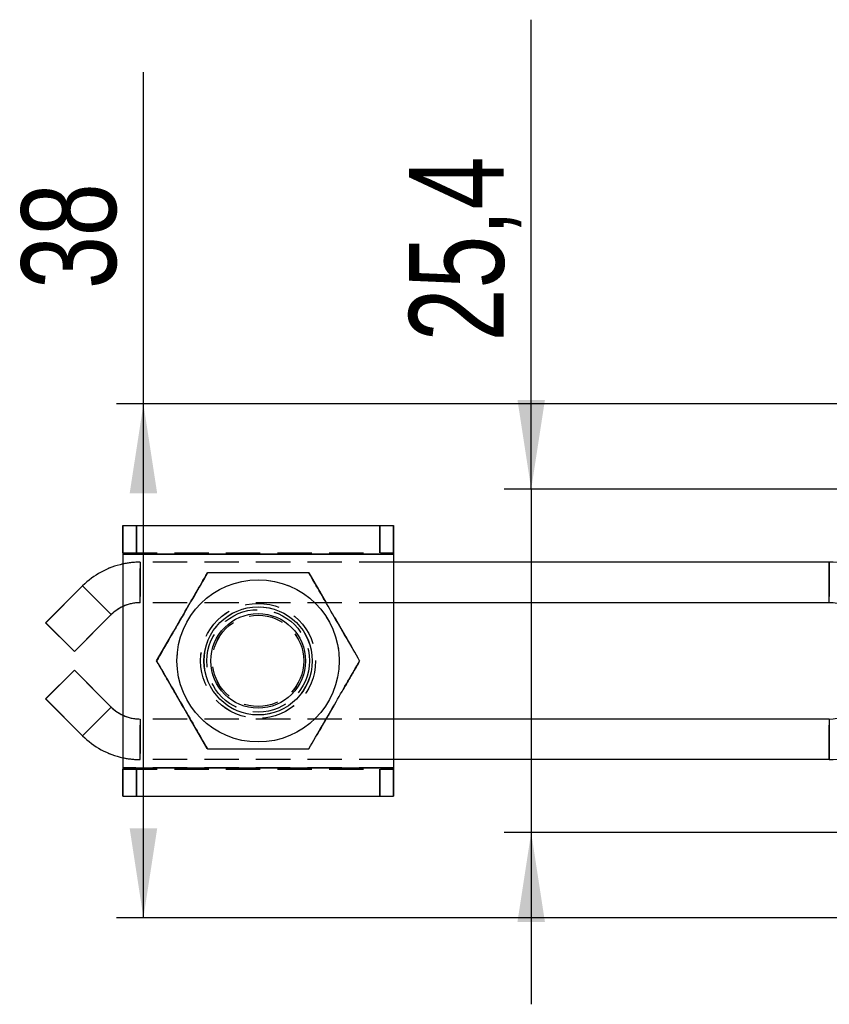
# Model space of a CAD drawing. Extents: x 96 to 729, y 56 to 551.
# Tile 1 of 15: x 127 to 187, y 85 to 158. Entities that reach past the tile are written whole.
import ezdxf

# ---------------------------------------------------------------- set-up
doc = ezdxf.new("R2010")
doc.units = 0
doc.header["$LTSCALE"] = 2
doc.linetypes.add('HIDDEN', pattern=[1.905, 1.27, -0.635])
doc.layers.get('0').update_dxf_attribs({"linetype": 'CONTINUOUS'})
doc.styles.add('SLDTEXTSTYLE0', font='TXT', dxfattribs={"width": 0.75})
doc.dimstyles.new('SLDDIMSTYLE0', dxfattribs={"dimtxt": 7, "dimasz": 6.604, "dimexe": 0, "dimexo": 0.0625, "dimgap": 1.75, "dimtad": 1, "dimdec": 3, "dimrnd": 1e-09, "dimzin": 12, "dimtxsty": 'SLDTEXTSTYLE0', "dimsah": 1, "dimcen": 0.09, "dimazin": 3, "dimtfac": 1, "dimtdec": 3, "dimtmove": 0, "dimatfit": 3, "dimtolj": 1, "dimtzin": 12})
doc.dimstyles.new('SLDDIMSTYLE4', dxfattribs={"dimtxt": 7, "dimasz": 6.604, "dimexe": 0, "dimexo": 0.0625, "dimgap": 1.75, "dimtad": 1, "dimdec": 3, "dimrnd": 1e-09, "dimzin": 12, "dimtxsty": 'SLDTEXTSTYLE0', "dimsah": 1, "dimcen": 0.09, "dimazin": 3, "dimtfac": 1, "dimtdec": 3, "dimtofl": 0, "dimtmove": 0, "dimatfit": 3, "dimtolj": 1, "dimtzin": 12})

# ---------------------------------------------------------------- blocks, each defined once
blk = doc.blocks.new('_D_11')
at = {"color": 179, "linetype": 'CONTINUOUS'}
for p, q in [((165.235, 122.973), (165.235, 157.694)), ((202.346, 122.973), (163.235, 122.973)), ((165.235, 122.973), (165.235, 97.573)), ((202.346, 97.573), (163.235, 97.573)), ((165.235, 97.573), (165.235, 84.873))]:
    blk.add_line(p, q, dxfattribs=at)
for points in [[(165.235, 122.973), (166.251, 129.577), (164.219, 129.577)], [(165.235, 97.573), (164.219, 90.969), (166.251, 90.969)]]:
    blk.add_solid(points, dxfattribs=at)
at = {"color": 179, "linetype": 'CONTINUOUS', "insert": (156.211, 133.903, 31.598), "char_height": 7, "attachment_point": 1, "rotation": 90, "style": 'SLDTEXTSTYLE0'}
blk.add_mtext('25,4', dxfattribs=at)
blk = doc.blocks.new('_D_14')
at = {"color": 218, "linetype": 'CONTINUOUS'}
for p, q in [((136.566, 129.273), (136.566, 153.814)), ((197.471, 129.273), (134.566, 129.273)), ((136.566, 91.273), (136.566, 129.273)), ((197.471, 91.273), (134.566, 91.273))]:
    blk.add_line(p, q, dxfattribs=at)
for points in [[(136.566, 129.273), (135.55, 122.669), (137.582, 122.669)], [(136.566, 91.273), (137.582, 97.877), (135.55, 97.877)]]:
    blk.add_solid(points, dxfattribs=at)
at = {"color": 218, "linetype": 'CONTINUOUS', "insert": (127.542, 137.782, 31.598), "char_height": 7, "attachment_point": 1, "rotation": 90, "style": 'SLDTEXTSTYLE0'}
blk.add_mtext('38', dxfattribs=at)

msp = doc.modelspace()

# ---------------------------------------------------------------- linework, layer by layer
at = {"color": 7, "linetype": 'CONTINUOUS'}
for p, q in [((135.045772, 120.272641), (135.045772, 118.272642)), ((135.04607, 120.272641), (135.045772, 120.272641)), ((135.04607, 118.272642), (135.04607, 120.272641)), ((135.04607, 120.272641), (135.046986, 120.272641)), ((135.046688, 120.272641), (135.046688, 118.272642)), ((135.046688, 120.272641), (135.046986, 120.272641)), ((135.046986, 120.272641), (155.046986, 120.272641)), ((135.046986, 118.272642), (135.046986, 120.272641)), ((135.045764, 118.172641), (135.045608, 118.172641)), ((135.045608, 118.172641), (135.045608, 117.437277)), ((135.045772, 118.272642), (135.045764, 118.172641)), ((135.045764, 118.172641), (135.045764, 117.43731)), ((135.04607, 118.272642), (135.045772, 118.272642)), ((135.046986, 118.272642), (135.04607, 118.272642)), ((135.046688, 118.272642), (135.046986, 118.272642)), ((135.046994, 118.172641), (135.046994, 102.372642)), ((135.04715, 118.172641), (135.046994, 118.172641)), ((135.04715, 118.172641), (135.04715, 102.372642)), ((135.04715, 118.172641), (155.047146, 118.172641)), ((155.047146, 118.172641), (155.047146, 102.372642)), ((187.275212, 117.572642), (155.047146, 117.572642)), ((187.275212, 114.572642), (187.275212, 117.572642)), ((129.337874, 113.082886), (132.070271, 115.815282)), ((132.0715, 115.815282), (129.339104, 113.082886)), ((132.070271, 115.815282), (132.0715, 115.815282)), ((134.192822, 113.693962), (132.0715, 115.815282)), ((187.275212, 114.572642), (155.047146, 114.572642)), ((134.192822, 113.693962), (131.460426, 110.961566)), ((135.045608, 114.291249), (135.045608, 106.254033)), ((135.045764, 114.291322), (135.045764, 106.253961)), ((145.048221, 114.272642), (145.047647, 114.272642)), ((129.337874, 113.082886), (131.459189, 110.961566)), ((129.339104, 113.082886), (129.337874, 113.082886)), ((129.339104, 113.082886), (131.460426, 110.961566)), ((131.460426, 110.961566), (131.459189, 110.961566)), ((137.542029, 110.272641), (137.541664, 110.272641)), ((129.337874, 107.462397), (131.459189, 109.583717)), ((129.339104, 107.462397), (131.460426, 109.583717)), ((131.460426, 109.583717), (131.459189, 109.583717)), ((134.192822, 106.851321), (131.460426, 109.583717)), ((129.337874, 107.462397), (132.070271, 104.730001)), ((129.339104, 107.462397), (129.337874, 107.462397)), ((132.0715, 104.730001), (129.339104, 107.462397)), ((134.192822, 106.851321), (132.0715, 104.730001)), ((145.047647, 106.272641), (145.048221, 106.272641)), ((187.275212, 105.972641), (155.047146, 105.972641)), ((187.275212, 105.972641), (187.275212, 102.972641)), ((132.070271, 104.730001), (132.0715, 104.730001)), ((135.045608, 103.108006), (135.045608, 102.372642)), ((135.045764, 103.107973), (135.045764, 102.372642)), ((187.275212, 102.972641), (155.047146, 102.972641)), ((135.045608, 102.372642), (135.045764, 102.372642)), ((135.045772, 102.272641), (135.045772, 100.272642)), ((135.045772, 102.272641), (135.04607, 102.272641)), ((135.04607, 100.272642), (135.04607, 102.272641)), ((135.04607, 102.272641), (135.046688, 102.272641)), ((135.046688, 102.272641), (135.046688, 100.272642)), ((135.046986, 102.272641), (135.046688, 102.272641)), ((135.046986, 100.272642), (135.046986, 102.272641)), ((135.046994, 102.372642), (135.04715, 102.372642)), ((135.04715, 102.372642), (155.047146, 102.372642)), ((135.045772, 100.272642), (135.04607, 100.272642)), ((135.046986, 100.272642), (135.04607, 100.272642)), ((135.046986, 100.272642), (135.046688, 100.272642)), ((135.046986, 100.272642), (155.046986, 100.272642))]:
    msp.add_line(p, q, dxfattribs=at)
at = {"color": 7, "linetype": 'HIDDEN'}
for p, q in [((136.046146, 120.272641), (136.046146, 118.272642)), ((136.046608, 118.272642), (136.046608, 120.272641)), ((154.046146, 118.272642), (154.046146, 120.272641)), ((154.046607, 120.272641), (154.046607, 118.272642)), ((155.045771, 118.272642), (155.045771, 120.272641)), ((155.046069, 120.272641), (155.046069, 118.272642)), ((155.046684, 118.272642), (155.046684, 120.272641)), ((155.046986, 120.272641), (155.046986, 118.272642)), ((155.045607, 118.172641), (135.045608, 118.172641)), ((135.046986, 118.272642), (155.046986, 118.272642)), ((135.046994, 118.172641), (155.046993, 118.172641)), ((155.045764, 118.172641), (135.046994, 118.172641)), ((155.045607, 118.172641), (155.045764, 118.172641)), ((155.045607, 118.172641), (155.045607, 102.372642)), ((155.045771, 118.272642), (155.045764, 118.172641)), ((155.045764, 118.172641), (155.045764, 102.372642)), ((155.046993, 118.172641), (155.047146, 118.172641)), ((155.046993, 118.172641), (155.046993, 102.372642)), ((135.045608, 117.437277), (135.045608, 114.291249)), ((135.045764, 117.43731), (135.045764, 114.291322)), ((136.312907, 117.572642), (136.314136, 117.572642)), ((136.312907, 117.572642), (136.312907, 114.572642)), ((136.314136, 114.572642), (136.314136, 117.572642)), ((155.047146, 117.572642), (136.314136, 117.572642)), ((187.273982, 117.572642), (187.273982, 114.572642)), ((137.537298, 110.272641), (141.290081, 116.772642)), ((137.537708, 110.272641), (141.290483, 116.772642)), ((148.795632, 116.772642), (152.548407, 110.272641)), ((148.796042, 116.772642), (152.548817, 110.272641)), ((132.070271, 115.815282), (134.191585, 113.693962)), ((136.312907, 114.572642), (136.314136, 114.572642)), ((155.047146, 114.572642), (136.314136, 114.572642)), ((145.045762, 114.522642), (145.045606, 114.522642)), ((145.047148, 114.522642), (145.046992, 114.522642)), ((131.459189, 110.961566), (134.191585, 113.693962)), ((134.191585, 113.693962), (134.192822, 113.693962)), ((145.047647, 114.272642), (145.043266, 114.272642)), ((145.045583, 113.647641), (145.045129, 113.647641)), ((145.047625, 113.647641), (145.04717, 113.647641)), ((137.537298, 110.272641), (137.537708, 110.272641)), ((141.290081, 103.772641), (137.537298, 110.272641)), ((141.290483, 103.772641), (137.537708, 110.272641)), ((137.539988, 110.272641), (137.539623, 110.272641)), ((152.548407, 110.272641), (148.795632, 103.772641)), ((152.548817, 110.272641), (148.796042, 103.772641)), ((152.548407, 110.272641), (152.548817, 110.272641)), ((152.551097, 110.272641), (152.550728, 110.272641)), ((152.553135, 110.272641), (152.552766, 110.272641)), ((131.459189, 109.583717), (134.191585, 106.851321)), ((132.070271, 104.730001), (134.191585, 106.851321)), ((134.191585, 106.851321), (134.192822, 106.851321)), ((145.045129, 106.897641), (145.045583, 106.897641)), ((145.04717, 106.897641), (145.047625, 106.897641)), ((135.045608, 106.254033), (135.045608, 103.108006)), ((135.045764, 106.253961), (135.045764, 103.107973)), ((136.312907, 105.972641), (136.314136, 105.972641)), ((136.312907, 102.972641), (136.312907, 105.972641)), ((136.314136, 105.972641), (136.314136, 102.972641)), ((155.047146, 105.972641), (136.314136, 105.972641)), ((145.043266, 106.272641), (145.047647, 106.272641)), ((145.045606, 106.022641), (145.045762, 106.022641)), ((145.046992, 106.022641), (145.047148, 106.022641)), ((187.273982, 102.972641), (187.273982, 105.972641)), ((136.312907, 102.972641), (136.314136, 102.972641)), ((155.047146, 102.972641), (136.314136, 102.972641)), ((155.045607, 102.372642), (135.045608, 102.372642)), ((135.046986, 102.272641), (155.046986, 102.272641)), ((135.046994, 102.372642), (155.046993, 102.372642)), ((155.045764, 102.372642), (135.046994, 102.372642)), ((136.046146, 102.272641), (136.046146, 100.272642)), ((136.046608, 100.272642), (136.046608, 102.272641)), ((154.046146, 100.272642), (154.046146, 102.272641)), ((154.046607, 102.272641), (154.046607, 100.272642)), ((155.045764, 102.372642), (155.045607, 102.372642)), ((155.045771, 100.272642), (155.045771, 102.272641)), ((155.046069, 102.272641), (155.046069, 100.272642)), ((155.046684, 100.272642), (155.046684, 102.272641)), ((155.046986, 102.272641), (155.046986, 100.272642)), ((155.047146, 102.372642), (155.046993, 102.372642))]:
    msp.add_line(p, q, dxfattribs=at)
at = {"color": 8, "linetype": 'CONTINUOUS'}
for p, q in [((135.046994, 118.172641), (135.045764, 118.172641)), ((135.046994, 102.372642), (135.045764, 102.372642))]:
    msp.add_line(p, q, dxfattribs=at)
at = {"color": 7, "linetype": 'CONTINUOUS', "flags": 128}
for points in [[(135.045772, 120.272641), (135.045742, 120.232291), (135.045712, 120.112788), (135.045682, 119.918727), (135.045653, 119.657566), (135.045638, 119.339339), (135.045623, 118.976276), (135.045615, 118.582331), (135.045608, 118.172641)], [(135.046986, 120.272641), (135.047016, 120.232291), (135.047046, 120.112788), (135.047076, 119.918727), (135.047098, 119.657566), (135.04712, 119.339339), (135.047135, 118.976276), (135.047143, 118.582331), (135.04715, 118.172641)], [(155.046986, 120.272641), (155.047016, 120.232291), (155.047049, 120.112788), (155.047075, 119.918727), (155.047101, 119.657566), (155.04712, 119.339339), (155.047135, 118.976276), (155.047142, 118.582331), (155.047146, 118.172641)], [(135.045608, 102.372642), (135.045615, 101.962952), (135.045623, 101.569006), (135.045638, 101.205944), (135.045653, 100.887717), (135.045682, 100.626555), (135.045712, 100.432495), (135.045742, 100.312992), (135.045772, 100.272642)], [(135.045764, 102.372642), (135.045764, 102.353132), (135.045764, 102.334373), (135.045764, 102.317085), (135.045764, 102.301931), (135.045764, 102.289494), (135.045764, 102.280254), (135.045772, 102.274563), (135.045772, 102.272641)], [(135.04715, 102.372642), (135.047143, 101.962952), (135.047135, 101.569006), (135.04712, 101.205944), (135.047098, 100.887717), (135.047076, 100.626555), (135.047046, 100.432495), (135.047016, 100.312992), (135.046986, 100.272642)], [(135.046994, 102.372642), (135.046994, 102.353132), (135.046994, 102.334373), (135.046994, 102.317085), (135.046994, 102.301931), (135.046994, 102.289494), (135.046986, 102.280254), (135.046986, 102.274563), (135.046986, 102.272641)], [(155.047146, 102.372642), (155.047142, 101.962952), (155.047135, 101.569006), (155.04712, 101.205944), (155.047101, 100.887717), (155.047075, 100.626555), (155.047049, 100.432495), (155.047016, 100.312992), (155.046986, 100.272642)]]:
    msp.add_lwpolyline(points, dxfattribs=at)
at = {"color": 7, "linetype": 'HIDDEN', "flags": 128}
for points in [[(155.045771, 120.272641), (155.045738, 120.232291), (155.045708, 120.112788), (155.045682, 119.918727), (155.045656, 119.657566), (155.045637, 119.339339), (155.045622, 118.976276), (155.045611, 118.582331), (155.045607, 118.172641)], [(155.046986, 118.272642), (155.046986, 118.27072), (155.046989, 118.265029), (155.046989, 118.255789), (155.046989, 118.243352), (155.046993, 118.228198), (155.046993, 118.21091), (155.046993, 118.19215), (155.046993, 118.172641)], [(155.045607, 102.372642), (155.045611, 101.962952), (155.045622, 101.569006), (155.045637, 101.205944), (155.045656, 100.887717), (155.045682, 100.626555), (155.045708, 100.432495), (155.045738, 100.312992), (155.045771, 100.272642)], [(155.045764, 102.372642), (155.045764, 102.353132), (155.045764, 102.334373), (155.045764, 102.317085), (155.045764, 102.301931), (155.045768, 102.289494), (155.045768, 102.280254), (155.045768, 102.274563), (155.045771, 102.272641)], [(155.046993, 102.372642), (155.046993, 102.353132), (155.046993, 102.334373), (155.046993, 102.317085), (155.046989, 102.301931), (155.046989, 102.289494), (155.046989, 102.280254), (155.046986, 102.274563), (155.046986, 102.272641)]]:
    msp.add_lwpolyline(points, dxfattribs=at)
at = {"color": 7, "linetype": 'HIDDEN'}
for centre, radius in [((145.045109, 110.272641), 6), ((145.045609, 110.272641), 6), ((145.047147, 110.272641), 6), ((145.045609, 110.272641), 4.25), ((145.045763, 110.272641), 4.25), ((145.046993, 110.272641), 4.25), ((145.047147, 110.272641), 4.25), ((145.043263, 110.272641), 4), ((145.045109, 110.272641), 3.790569), ((145.045609, 110.272641), 3.790569), ((145.047147, 110.272641), 3.790569), ((145.047647, 110.272641), 3.790569), ((145.045131, 110.272641), 3.375), ((145.045586, 110.272641), 3.375), ((145.04717, 110.272641), 3.375), ((145.047625, 110.272641), 3.375)]:
    msp.add_circle(centre, radius, dxfattribs=at)
at = {"color": 7, "linetype": 'CONTINUOUS'}
for centre, radius in [((145.047647, 110.272641), 6), ((145.048224, 110.272641), 4), ((145.048262, 110.272641), 3.5)]:
    msp.add_circle(centre, radius, dxfattribs=at)
for centre, radius, start, end in [((138.103263, 118.222869), 3.056682, 179.06699818, 180.94153949), ((136.312909, 111.572641), 6, 102.19365858, 134.99999958), ((136.314139, 111.572641), 6, 102.19215568, 134.99999958), ((187.273982, 111.572641), 3, 45.00000042, 90), ((136.314139, 111.572641), 3, 115.01423718, 134.99999958), ((136.314139, 108.972641), 3, 225.00000042, 244.98576282), ((187.273982, 108.972641), 3, 270, 314.99999958), ((136.312909, 108.972641), 6, 225.00000042, 257.80634142), ((136.314139, 108.972641), 6, 225.00000042, 257.80784432)]:
    msp.add_arc(centre, radius, start, end, dxfattribs=at)
at = {"color": 7, "linetype": 'HIDDEN'}
for centre, radius, start, end in [((136.312909, 111.572641), 6, 90, 102.19365858), ((136.314139, 111.572641), 6, 90, 102.19215568), ((187.273982, 111.572641), 6, 45.00000042, 90), ((136.312909, 111.572641), 3, 90, 134.99999958), ((136.314139, 111.572641), 3, 90, 115.01423718), ((136.312909, 108.972641), 3, 225.00000042, 270), ((136.314139, 108.972641), 3, 244.98576282, 270), ((187.273982, 108.972641), 6, 270, 314.99999958), ((136.312909, 108.972641), 6, 257.80634142, 270), ((136.314139, 108.972641), 6, 257.80784432, 270)]:
    msp.add_arc(centre, radius, start, end, dxfattribs=at)
at = {"color": 7, "linetype": 'CONTINUOUS'}
for points, knots in [([(137.541664, 110.272641), (137.867362, 110.83679), (138.525822, 111.97732), (139.501447, 113.667178), (140.434119, 115.282579), (141.00592, 116.272929), (141.29444, 116.772642)], [0, 0, 0, 0, 0.264602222, 0.534942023, 0.765340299, 1, 1, 1, 1]), ([(141.294805, 116.772642), (140.969107, 116.208493), (140.310649, 115.067961), (139.335011, 113.378109), (138.402351, 111.762701), (137.83055, 110.772353), (137.542029, 110.272641)], [0, 0, 0, 0, 0.264602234, 0.534942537, 0.765340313, 1, 1, 1, 1]), ([(148.800356, 116.772642), (148.328868, 116.772642), (147.381338, 116.772642), (145.772528, 116.772642), (143.975674, 116.772642), (142.433631, 116.772642), (141.54756, 116.772642), (141.294805, 116.772642)], [0, 0, 0, 0, 0.192050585, 0.385956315, 0.637933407, 0.896718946, 1, 1, 1, 1]), ([(152.553135, 110.272641), (152.227435, 110.83679), (151.568973, 111.977319), (150.593348, 113.667178), (149.660676, 115.282579), (149.088876, 116.272929), (148.800356, 116.772642)], [0, 0, 0, 0, 0.2646023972, 0.5349421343, 0.7653403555, 1, 1, 1, 1]), ([(141.29444, 103.772641), (140.968713, 104.33679), (140.310197, 105.477318), (139.334551, 107.167177), (138.40191, 108.78258), (137.830159, 109.772929), (137.541664, 110.272641)], [0, 0, 0, 0, 0.2646026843, 0.5349425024, 0.765340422, 1, 1, 1, 1]), ([(137.542029, 110.272641), (137.867753, 109.708493), (138.526263, 108.567963), (139.501911, 106.878106), (140.43455, 105.262702), (141.006306, 104.272353), (141.294805, 103.772641)], [0, 0, 0, 0, 0.264602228, 0.534942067, 0.765340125, 1, 1, 1, 1]), ([(148.800356, 103.772641), (149.126079, 104.33679), (149.784589, 105.477321), (150.760242, 107.167176), (151.69288, 108.782581), (152.264637, 109.772929), (152.553135, 110.272641)], [0, 0, 0, 0, 0.264602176, 0.534942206, 0.765340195, 1, 1, 1, 1]), ([(141.294805, 103.772641), (141.547564, 103.772641), (142.417898, 103.772641), (143.959028, 103.772641), (145.751162, 103.772641), (147.376226, 103.772641), (148.323837, 103.772641), (148.800356, 103.772641)], [0, 0, 0, 0, 0.103281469, 0.355632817, 0.614041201, 0.805915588, 1, 1, 1, 1])]:
    msp.add_open_spline(points, degree=3, knots=knots, dxfattribs=at)
at = {"color": 7, "linetype": 'HIDDEN'}
for points, knots in [([(148.799991, 116.772642), (149.125689, 116.208493), (149.784147, 115.067962), (150.759778, 113.378107), (151.692445, 111.762701), (152.264246, 110.772353), (152.552766, 110.272641)], [0, 0, 0, 0, 0.264602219, 0.534942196, 0.765340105, 1, 1, 1, 1]), ([(152.552766, 110.272641), (152.227042, 109.708493), (151.568532, 108.567963), (150.592884, 106.878106), (149.660245, 105.262701), (149.088489, 104.272353), (148.799991, 103.772641)], [0, 0, 0, 0, 0.264602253, 0.534942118, 0.7653401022, 1, 1, 1, 1])]:
    msp.add_open_spline(points, degree=3, knots=knots, dxfattribs=at)

# ---------------------------------------------------------------- dimensions: what is measured, and where the dimension line sits
at = {"color": 179, "linetype": 'CONTINUOUS'}
dim = msp.add_linear_dim(base=(165.234675, 97.572641), p1=(204.345501, 122.972641), p2=(204.345501, 97.572641), angle=90, dimstyle='SLDDIMSTYLE0', dxfattribs=at)
dim.commit()
dim.dimension.update_dxf_attribs({"geometry": '_D_11', "text_midpoint": (165.234675, 145.798423), "dimtype": 160})
at = {"color": 218, "linetype": 'CONTINUOUS'}
dim = msp.add_linear_dim(base=(136.565607, 129.272641), p1=(199.470501, 91.272641), p2=(199.470501, 129.272641), angle=90, dimstyle='SLDDIMSTYLE4', dxfattribs=at)
dim.commit()
dim.dimension.update_dxf_attribs({"geometry": '_D_14', "text_midpoint": (136.565607, 145.798423), "dimtype": 160})

doc.saveas('drawing.dxf')
